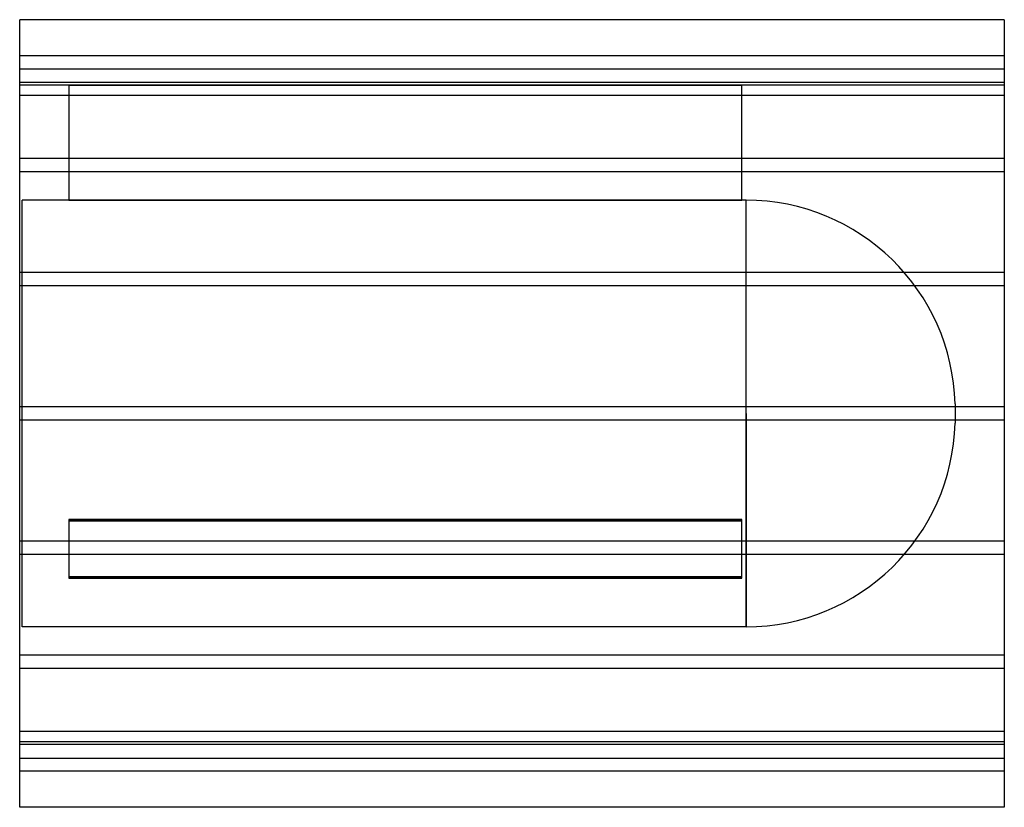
# Model space of a CAD drawing. Header units: millimetres. Extents: x -750 to 750, y -600 to 600.
import ezdxf

# ---------------------------------------------------------------- set-up
doc = ezdxf.new("R2010")
doc.units = ezdxf.units.MM
doc.layers.add('HIDDEN', color=7, linetype='Continuous')
doc.layers.add('THICK', color=7, linetype='Continuous')

msp = doc.modelspace()

# ---------------------------------------------------------------- linework, layer by layer
at = {"layer": 'HIDDEN'}
for p, q in [((750, 545), (-750, 545)), ((-750, 525), (750, 525)), ((750, 504.3), (-750, 504.3)), ((750, 504.3), (-750, 504.3)), ((-675, 500), (-750, 500)), ((-675, 500), (-675, 325)), ((-675, 500), (350, 500)), ((-675, 500), (-675, 500)), ((350, 500), (-675, 500)), ((350, 325), (350, 500)), ((350, 500), (350, 500)), ((750, 500), (350, 500)), ((750, 484.3), (-750, 484.3)), ((750, 484.3), (-750, 484.3)), ((750, 388.3), (-750, 388.3)), ((750, 388.3), (-750, 388.3)), ((750, 368.3), (-750, 368.3)), ((750, 368.3), (-750, 368.3)), ((-746, 0), (-746, 325)), ((-675, 325), (-746, 325)), ((350, 325), (-675, 325)), ((-675, 325), (350, 325)), ((356.6, 325), (350, 325)), ((356.6, 0), (356.6, 325)), ((750, 214.7), (-750, 214.7)), ((750, 214.7), (-750, 214.7)), ((750, 194.7), (-750, 194.7)), ((750, 194.7), (-750, 194.7)), ((750, 10), (-750, 10)), ((750, 10), (-750, 10)), ((356.6, 0), (356.6, -325)), ((675, 14.5), (675, 0)), ((750, -10), (-750, -10)), ((750, -10), (-750, -10)), ((-746, -325), (-746, 0)), ((356.6, -325), (356.6, 0)), ((675, 0), (675, -14.5)), ((-675, -161.6), (350, -161.6)), ((350, -161.6), (-675, -161.6)), ((-675, -161.6), (-675, -249.1)), ((350, -163.4), (-675, -163.4)), ((-675, -163.4), (350, -163.4)), ((350, -249.1), (350, -161.6)), ((750, -194.7), (-750, -194.7)), ((750, -194.7), (-750, -194.7)), ((750, -214.7), (-750, -214.7)), ((750, -214.7), (-750, -214.7)), ((350, -249.1), (-675, -249.1)), ((-675, -249.1), (-675, -250.9)), ((-675, -249.1), (350, -249.1)), ((-675, -250.9), (350, -250.9)), ((350, -250.9), (-675, -250.9)), ((350, -250.9), (350, -249.1)), ((356.6, -325), (-746, -325)), ((750, -368.3), (-750, -368.3)), ((750, -368.3), (-750, -368.3)), ((750, -388.3), (-750, -388.3)), ((750, -388.3), (-750, -388.3)), ((750, -484.3), (-750, -484.3)), ((750, -484.3), (-750, -484.3)), ((750, -500), (-750, -500)), ((750, -504.3), (-750, -504.3)), ((750, -504.3), (-750, -504.3)), ((-750, -525), (750, -525)), ((750, -545), (-750, -545))]:
    msp.add_line(p, q, dxfattribs=at)
for centre, start, end in [((356.6, 6.5), 1.4358, 90), ((356.6, -6.5), 270, 358.5642)]:
    msp.add_arc(centre, 318.5, start, end, dxfattribs=at)
at = {"layer": 'THICK'}
for p, q in [((-750, 0), (-750, 600)), ((750, 600), (-750, 600)), ((750, 600), (750, 0)), ((750, 0), (750, -600)), ((-750, -600), (-750, 0)), ((750, -600), (-750, -600))]:
    msp.add_line(p, q, dxfattribs=at)

doc.saveas('drawing.dxf')
